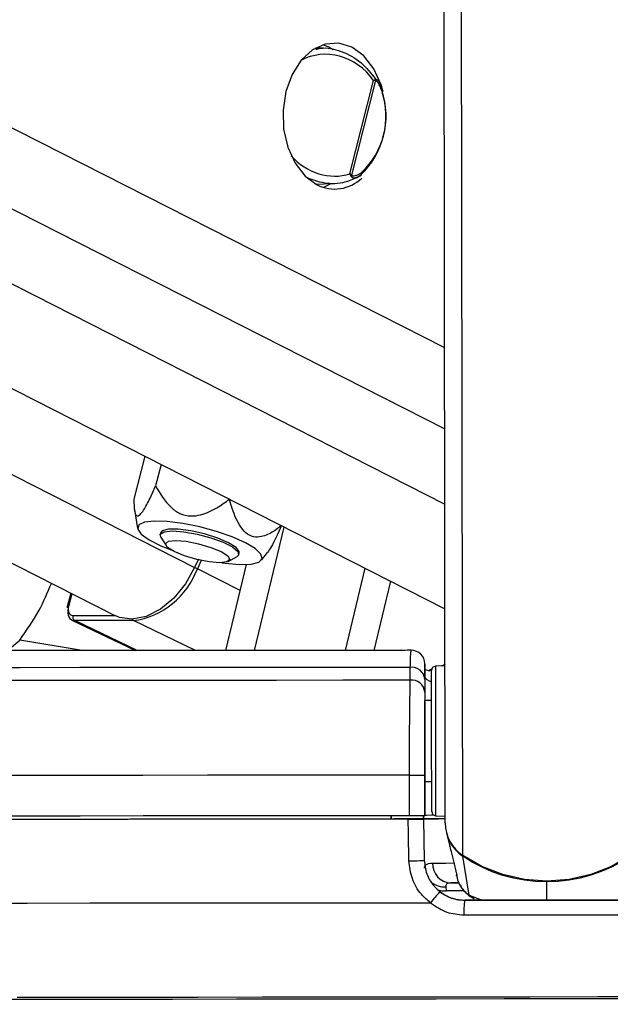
# Model space of a CAD drawing. Header units: millimetres. Extents: x 36407 to 443956, y 20230 to 409263.
# Tile 23 of 79: x 165722 to 167905, y 143756 to 147392. Entities that reach past the tile are written whole.
import ezdxf

# ---------------------------------------------------------------- set-up
doc = ezdxf.new("R2010")
doc.units = ezdxf.units.MM
doc.header["$LTSCALE"] = 50
doc.layers.add('COMPONENT_GEOMETRY', color=7, linetype='Continuous')
doc.styles.add('SLDTEXTSTYLE0', font='TXT', dxfattribs={"width": 0.75})
doc.dimstyles.new('SLDDIMSTYLE0', dxfattribs={"dimtxt": 2500, "dimasz": 165.1, "dimexe": 0, "dimexo": 0.0625, "dimgap": 625, "dimtad": 0, "dimtih": 1, "dimtoh": 1, "dimdec": 0, "dimrnd": 1e-09, "dimzin": 12, "dimdsep": 46, "dimtxsty": 'SLDTEXTSTYLE0', "dimsah": 1, "dimcen": 0.09, "dimadec": 0, "dimazin": 3, "dimtfac": 1, "dimtdec": 0, "dimtofl": 0, "dimtmove": 0, "dimatfit": 3, "dimfxl": 1, "dimfrac": 2, "dimtolj": 1, "dimtzin": 12, "dimarcsym": 0})

# ---------------------------------------------------------------- blocks, each defined once
blk = doc.blocks.new('_D_7')
at = {"layer": 'COMPONENT_GEOMETRY', "color": 7}
for p, q in [((239589.9, 151445.9), (252465.4, 151445.9)), ((252306.7, 151445.9), (252306.7, 95607.5)), ((247304.9, 95099.7), (246543.2, 95099.7)), ((246543.2, 95099.7), (246543.2, 91131)), ((257308.4, 95099.7), (258070.1, 95099.7)), ((258070.1, 95099.7), (258070.1, 91131)), ((246543.2, 91131), (247304.9, 91131)), ((258070.1, 91131), (257308.4, 91131)), ((252306.7, 31552.1), (252306.7, 87390.5)), ((112044.9, 31552.1), (252465.4, 31552.1))]:
    blk.add_line(p, q, dxfattribs=at)
for points in [[(252306.7, 151445.9), (252281.3, 151280.8), (252332.1, 151280.8)], [(252306.7, 31552.1), (252332.1, 31717.2), (252281.3, 31717.2)]]:
    blk.add_solid(points, dxfattribs=at)
at = {"layer": 'COMPONENT_GEOMETRY', "color": 7, "char_height": 2500, "attachment_point": 1, "style": 'SLDTEXTSTYLE0'}
for s, insert in [('7\'10.4"', (247304.9, 94353.6)), ('2398', (248612.2, 90613.2))]:
    blk.add_mtext(s, dxfattribs=dict(at, insert=insert))

msp = doc.modelspace()

# ---------------------------------------------------------------- linework, layer by layer
at = {"color": 7, "linetype": 'Continuous', "lineweight": 25}
for p, q in [((153970.88, 151981.17), (167294, 145216.88)), ((152722.14, 151970.31), (166073.64, 145191.62)), ((167295.06, 144425.48), (167285.25, 151710.56)), ((166865.34, 147290.4), (166843.25, 147299.53)), ((166881.19, 147281.2), (166865.34, 147290.4)), ((166845.35, 147286.53), (166815.31, 147287.27)), ((166942.84, 146822.88), (167030.41, 147167.81)), ((167037.06, 147167.1), (166948.5, 146818.25)), ((167052.65, 147158.15), (167051.24, 147161.08)), ((166978.57, 146814.61), (166984.23, 146817.91)), ((166815.31, 146785.29), (166880.73, 146786.91)), ((166843.25, 146773.03), (166873.72, 146786.73)), ((166978.54, 146814.49), (166970.83, 146809.85)), ((166184.37, 145780.24), (166144.08, 145621.5)), ((166244.91, 145749.51), (166224.8, 145670.27)), ((166146.07, 145582.93), (166158.1, 145513.02)), ((166590.18, 145062.86), (166699.57, 145518.67)), ((166243.1, 145497.64), (166241.35, 145490.79)), ((166243.66, 145481.11), (166263.48, 145449.98)), ((166383.59, 145399.71), (166368.91, 145369.72)), ((166493.22, 145391.66), (166525.49, 145409.56)), ((166532.13, 145416.97), (166533.88, 145423.82)), ((166615.91, 145396.8), (166638.18, 145425.05)), ((166393.62, 145394.68), (166378.9, 145364.63)), ((166484.08, 145062.77), (166560.4, 145380.78)), ((166926.1, 145063.18), (166998.94, 145366.68)), ((167032.2, 145063.29), (167093.5, 145318.67)), ((165910.9, 145274.24), (165898.12, 145223.93)), ((165915.39, 145175.35), (166150.42, 145062.54)), ((166142.65, 145173.09), (165925.64, 145173.09)), ((167165.91, 144953.01), (167165.76, 145000.55)), ((167219.33, 144968.59), (167219.29, 145008.15)), ((167294.29, 145006.27), (167258.5, 145004.35)), ((167295.09, 145010.56), (167280.2, 145005.51)), ((167219.33, 144968.59), (167219.46, 144878.55)), ((167239.26, 144986.13), (167220.58, 144991.71)), ((167245.03, 144993.6), (167237.13, 144990.92)), ((167219.35, 144956.91), (167219.41, 144909.37)), ((167244.46, 144878.58), (167219.45, 144878.55)), ((167219.45, 144878.55), (167219.46, 144878.54)), ((167220.03, 144453.33), (167219.65, 144730.95)), ((167163.27, 144452.77), (167163.07, 144602.77)), ((167219.83, 144602.92), (167220.03, 144452.92)), ((167219.86, 144578.55), (167244.86, 144578.58)), ((167219.86, 144578.55), (167220.03, 144453.76)), ((167219.86, 144578.55), (167220.02, 144454.02)), ((167095.03, 144452.87), (167095.04, 144440.33)), ((167095.04, 144440.33), (167095.03, 144452.7)), ((167214.58, 144452.88), (167214.81, 144440.85)), ((167214.8, 144441.23), (167214.59, 144452.88)), ((167220.02, 144454.02), (167220.03, 144453.76)), ((167220.03, 144453.33), (167220.03, 144452.92)), ((167259.24, 144452.86), (167295.03, 144451.03)), ((167214.81, 144440.85), (167105.28, 144440.7)), ((167105.28, 144440.34), (167105.28, 144440.7)), ((167105.28, 144440.7), (167105.28, 144440.34)), ((167214.8, 144441.23), (167214.81, 144441.51)), ((167214.81, 144441.51), (167217.7, 144287.74)), ((167214.81, 144440.85), (167214.81, 144440.41)), ((167214.81, 144440.41), (167217.68, 144287.8)), ((167299.67, 144389.6), (167310.4, 144344.06)), ((167217.68, 144287.8), (167217.67, 144287.85)), ((167383.17, 144158.79), (167359.99, 144302.8)), ((167334.33, 144246.41), (167334.84, 144244.39)), ((167336.28, 144234.23), (167338.37, 144225.35)), ((167315.59, 144204.28), (167347.11, 144204.31)), ((167296.94, 144190.2), (167298.71, 144175.38)), ((167367.85, 144140.65), (167367.85, 144140.6))]:
    msp.add_line(p, q, dxfattribs=at)
at = {"color": 8, "linetype": 'Continuous', "lineweight": 25}
for p, q in [((154719.35, 151987.67), (167293.47, 145603.66)), ((155256.06, 151992.34), (167293.1, 145881.01)), ((155836.92, 151997.4), (167292.7, 146181.18)), ((153357.33, 151975.83), (166368.91, 145369.72)), ((167359.51, 144305.76), (167349.94, 151408.5)), ((166537.16, 145283.97), (166378.9, 145364.63)), ((165914.62, 145272.35), (165902.69, 145225.31)), ((165919.07, 145192.36), (166072.17, 145192.36)), ((166155.95, 145062.54), (165925.64, 145173.09)), ((166372.64, 145062.69), (166142.65, 145173.09)), ((165676.8, 145062.31), (165722.32, 145101.16)), ((165953.53, 145062.43), (165722.32, 145101.16)), ((167244.75, 144992.01), (167233.33, 144987.9)), ((167670.45, 144141.04), (167670.35, 144208.44)), ((167364.4, 144175.45), (167298.71, 144175.38)), ((167383.17, 144158.79), (167431.49, 144140.73)), ((167403.31, 144148.47), (167383.17, 144158.79))]:
    msp.add_line(p, q, dxfattribs=at)
at = {"color": 7, "linetype": 'Continuous', "lineweight": 25, "flags": 128}
for points in [[(167061.55, 147141.36), (167058.36, 147151.46), (167031.39, 147210.74), (166994.5, 147258.13), (166950.19, 147290.4), (166901.48, 147305.35), (166851.7, 147301.97), (166804.24, 147280.48), (166762.32, 147242.35), (166728.81, 147190.17), (166705.99, 147127.51), (166695.42, 147058.63), (166697.81, 146988.23), (166713, 146921.1), (166739.97, 146861.82), (166776.86, 146814.43), (166821.17, 146782.16), (166821.17, 146782.16)], [(166556.43, 145460.73), (166507.55, 145482.38), (166449.85, 145502.43), (166387.6, 145519.38), (166325.41, 145531.98), (166267.9, 145539.3), (166219.33, 145540.79), (166183.31, 145536.34), (166162.5, 145526.29), (166158.46, 145511.38), (166171.48, 145492.7), (166200.59, 145471.66), (166243.63, 145449.8), (166281.84, 145434.35)], [(166494.55, 145460.73), (166454.01, 145478.07), (166405.57, 145493.31), (166355.06, 145504.62), (166308.59, 145510.64), (166271.76, 145510.64), (166248.99, 145504.62), (166243.1, 145497.64)], [(166243.66, 145481.11), (166242.09, 145492.71), (166256.66, 145501.51), (166286.92, 145504.57)], [(166286.92, 145504.57), (166329.22, 145501.51), (166378.45, 145492.71), (166428.69, 145479.23), (166473.87, 145462.69), (166508.54, 145445.08), (166528.52, 145428.54), (166531.4, 145415.06), (166525.49, 145409.56)], [(166298.75, 145469.1), (166338.03, 145465.96), (166383.72, 145457), (166428.86, 145443.6), (166466.59, 145427.79), (166491.14, 145411.98), (166498.8, 145398.57), (166488.39, 145389.62), (166461.49, 145386.47), (166422.22, 145389.62), (166376.53, 145398.57), (166331.38, 145411.98), (166293.66, 145427.79), (166269.1, 145443.6), (166261.44, 145457), (166271.86, 145465.96), (166298.75, 145469.1)], [(166469.64, 145386.68), (166481.18, 145385.12), (166534.72, 145380.67), (166577.41, 145382.16), (166606.09, 145389.48), (166618.63, 145402.08), (166614.1, 145419.03), (166592.84, 145439.08), (166556.43, 145460.73)], [(166533.88, 145423.82), (166533.9, 145428.15), (166522.3, 145443.4), (166494.55, 145460.73)], [(166368.91, 145369.72), (166334.59, 145308.74), (166291.43, 145256.07), (166242.22, 145215.13), (166190.14, 145188.58), (166138.59, 145178.12), (166090.89, 145184.46), (166073.64, 145191.62)], [(165902.06, 145220.24), (165900.32, 145221.23), (165899.05, 145222.18), (165898.3, 145223.06), (165898.1, 145223.82), (165898.12, 145223.93)], [(167165.76, 145000.55), (166910.13, 145000.27), (166658.79, 145000.02), (166413.15, 144999.81), (166174.62, 144999.63), (165944.54, 144999.48), (165724.21, 144999.37), (165514.88, 144999.29), (165317.73, 144999.26), (165133.87, 144999.26), (164964.35, 144999.29), (164810.11, 144999.37), (164672.05, 144999.48), (164550.93, 144999.63), (164447.44, 144999.81), (164362.17, 145000.02), (164295.59, 145000.27), (164248.08, 145000.55)], [(167244.58, 144788.43), (167244.49, 144852.08), (167244.42, 144907.32), (167244.36, 144950.37), (167244.32, 144978.31), (167244.31, 144989.23), (167244.3, 144989.35)], [(167165.91, 144953.01), (166916.86, 144952.74), (166671.64, 144952.49), (166431.51, 144952.28), (166197.69, 144952.09), (165971.37, 144951.94), (165753.72, 144951.82), (165545.84, 144951.74), (165348.78, 144951.69), (165163.56, 144951.67), (164991.11, 144951.69), (164832.34, 144951.74), (164688.02, 144951.82), (164558.91, 144951.94), (164445.66, 144952.09), (164348.85, 144952.28), (164268.98, 144952.49), (164206.44, 144952.74), (164161.56, 144953.01)], [(167244.46, 144878.58), (167244.45, 144885.5), (167244.44, 144893.58)], [(167219.65, 144730.95), (167219.62, 144759.85), (167219.58, 144787.56), (167219.55, 144813.06), (167219.51, 144835.38), (167219.49, 144853.69), (167219.48, 144867.29), (167219.46, 144875.68), (167219.46, 144878.54)], [(167245.01, 144467.82), (167245, 144474.78), (167244.97, 144498.92), (167244.92, 144538.71), (167244.85, 144591.44), (167244.76, 144653.51), (167244.67, 144720.7), (167244.58, 144788.43)], [(167163.07, 144602.77), (166910.29, 144602.49), (166661.06, 144602.24), (166416.55, 144602.01), (166177.89, 144601.82), (165946.23, 144601.66), (165722.62, 144601.52), (165508.12, 144601.42), (165303.73, 144601.36), (165110.4, 144601.33), (164929.05, 144601.33), (164760.52, 144601.36), (164605.6, 144601.42), (164465.01, 144601.52), (164339.41, 144601.66), (164229.38, 144601.82), (164135.46, 144602.01), (164058.06, 144602.24), (163997.56, 144602.49), (163954.23, 144602.77)], [(167163.07, 144602.77), (167173.71, 144602.79), (167184.17, 144602.8), (167193.99, 144602.82), (167202.71, 144602.84), (167209.93, 144602.86), (167215.35, 144602.88), (167218.69, 144602.9), (167219.83, 144602.92)], [(167244.88, 144563.58), (167244.88, 144566.3), (167244.86, 144578.58)], [(167163.27, 144452.77), (166910.49, 144452.49), (166661.26, 144452.24), (166416.74, 144452.01), (166178.1, 144451.82), (165946.42, 144451.66), (165722.82, 144451.53), (165508.32, 144451.43), (165303.93, 144451.36), (165110.6, 144451.33), (164929.25, 144451.33), (164760.73, 144451.36), (164605.8, 144451.43), (164465.21, 144451.53), (164339.61, 144451.66), (164229.58, 144451.82), (164135.65, 144452.01), (164058.26, 144452.24), (163997.76, 144452.49), (163954.43, 144452.77)], [(167220.03, 144452.92), (167218.9, 144452.9), (167215.55, 144452.88), (167210.13, 144452.86), (167202.91, 144452.84), (167194.19, 144452.82), (167184.38, 144452.8), (167173.92, 144452.79), (167163.27, 144452.77)], [(167253.66, 144454.25), (167244.39, 144454.21), (167226.18, 144454.11), (167220.02, 144454.02)], [(167157.96, 144440.27), (166891.88, 144439.97), (166629.84, 144439.71), (166373.19, 144439.48), (166123.27, 144439.28), (165881.38, 144439.12), (165648.76, 144438.99), (165426.64, 144438.89), (165216.15, 144438.84), (165018.39, 144438.82), (164834.4, 144438.84), (164665.11, 144438.89), (164511.42, 144438.99), (164374.12, 144439.12), (164253.91, 144439.28), (164151.43, 144439.48), (164067.21, 144439.71), (164001.67, 144439.97), (163955.18, 144440.27)], [(167105.28, 144440.34), (166853.99, 144440.06), (166606.7, 144439.82), (166364.62, 144439.61), (166128.95, 144439.42), (165900.83, 144439.27), (165681.38, 144439.15), (165471.67, 144439.07), (165272.75, 144439.02), (165085.57, 144439), (164911.07, 144439.02), (164750.09, 144439.07), (164603.42, 144439.15), (164471.79, 144439.27), (164355.83, 144439.42), (164256.12, 144439.61), (164173.14, 144439.82), (164107.31, 144440.06), (164058.94, 144440.34)], [(167160.89, 144285.91), (167159, 144385.88), (167157.96, 144440.27)], [(167214.79, 144441.89), (167234.57, 144441.94), (167295.85, 144442.09)], [(167214.81, 144441.51), (167221.07, 144441.6), (167239.61, 144441.71), (167269.64, 144441.82), (167295.85, 144441.9)], [(167160.89, 144285.91), (167171.54, 144286.11), (167182.01, 144286.34), (167191.83, 144286.59), (167200.55, 144286.86), (167207.79, 144287.12), (167213.2, 144287.37), (167216.55, 144287.6), (167217.68, 144287.8)], [(167980.94, 144306.59), (167909.82, 144265.7), (167833.15, 144235.77), (167752.71, 144217.48), (167670.36, 144211.26), (167587.98, 144217.26), (167507.49, 144235.33), (167430.75, 144265.06), (167359.51, 144305.76)], [(167670.35, 144208.44), (167629.11, 144209.91), (167588.11, 144214.43), (167547.58, 144221.96), (167507.74, 144232.47), (167468.85, 144245.9), (167431.11, 144262.16), (167394.76, 144281.16), (167359.99, 144302.8)], [(167980.47, 144303.63), (167945.76, 144281.9), (167909.46, 144262.8), (167871.77, 144246.44), (167832.9, 144232.91), (167793.11, 144222.29), (167752.59, 144214.65), (167711.6, 144210.02), (167670.35, 144208.44)], [(167344.35, 144204.38), (167332.24, 144204.34), (167315.59, 144204.28)], [(167240.98, 144130.37), (166979.74, 144130.07), (166721.94, 144129.81), (166468.86, 144129.57), (166221.77, 144129.36), (165981.89, 144129.19), (165750.41, 144129.05), (165528.49, 144128.94), (165317.24, 144128.87), (165117.7, 144128.84), (164930.87, 144128.84), (164757.68, 144128.87), (164599, 144128.94), (164455.61, 144129.05), (164328.21, 144129.19), (164217.46, 144129.36), (164123.9, 144129.57), (164048, 144129.81), (163990.13, 144130.07), (163950.58, 144130.37)], [(167973.04, 144141.47), (167897.51, 144141.36), (167821.87, 144141.25), (167746.18, 144141.15), (167670.45, 144141.04), (167594.72, 144140.94), (167519.02, 144140.84), (167443.39, 144140.75), (167367.85, 144140.65)], [(167367.85, 144140.6), (167443.39, 144140.69), (167519.03, 144140.79), (167594.72, 144140.89), (167670.45, 144140.99), (167746.17, 144141.09), (167821.88, 144141.2), (167897.51, 144141.3), (167973.04, 144141.41)], [(167977.19, 144085.94), (167900.63, 144085.83), (167823.98, 144085.72), (167747.27, 144085.61), (167670.53, 144085.51), (167593.77, 144085.41), (167517.06, 144085.31), (167440.41, 144085.21), (167363.85, 144085.11)], [(168017.68, 143776.63), (167765.64, 143776.27), (167513.13, 143775.94), (167261.4, 143775.62), (167011.72, 143775.34), (166765.32, 143775.08), (166523.42, 143774.85), (166287.26, 143774.66), (166057.97, 143774.49), (165836.73, 143774.36), (165624.63, 143774.26)], [(168109.07, 143783.92), (167859.09, 143783.55), (167608.18, 143783.21), (167357.59, 143782.89), (167108.52, 143782.59), (166862.19, 143782.33), (166619.8, 143782.09), (166382.53, 143781.88), (166151.54, 143781.7), (165927.95, 143781.55), (165712.85, 143781.44)]]:
    msp.add_lwpolyline(points, dxfattribs=at)
at = {"color": 8, "linetype": 'Continuous', "lineweight": 25, "flags": 128}
for points in [[(167064.6, 147129.87), (167064.63, 147129.75), (167064.47, 147129.03), (167063.87, 147128.21), (167062.85, 147127.33), (167061.44, 147126.41)], [(165898.12, 145223.93), (165898.47, 145224.45), (165899.39, 145224.92), (165900.8, 145225.21), (165902.69, 145225.31)], [(167258.5, 145004.35), (167258.5, 145004.22), (167258.51, 144992.67), (167258.56, 144963.13), (167258.62, 144917.6), (167258.69, 144859.19), (167258.79, 144791.89)], [(167258.79, 144791.89), (167258.88, 144720.27), (167258.98, 144649.22), (167259.07, 144583.58), (167259.15, 144527.82), (167259.2, 144485.74), (167259.24, 144460.22), (167259.24, 144452.86)], [(167247.97, 144277.92), (167270.1, 144278), (167297.62, 144278.09), (167326.21, 144278.16)], [(167271.01, 144178.08), (167283.53, 144175.74), (167298.71, 144175.38)]]:
    msp.add_lwpolyline(points, dxfattribs=at)
at = {"color": 7, "linetype": 'Continuous', "lineweight": 25}
for centre, radius, start, end in [((167019.75, 147165.69), 17.36, 4.68592, 16.81974), ((166775.74, 147036.2), 300.58, 313.09138, 18.41973), ((166790.58, 147036.2), 285.48, 313.08962, 18.41963), ((166932.46, 146830.29), 20.05, 313.4924, 323.10581), ((166886.06, 146912.89), 145.95, 243.60341, 313.45182), ((166101.29, 145465.58), 295.4, 278.04902, 340.01626), ((165935.22, 145187.12), 16.99, 162.01442, 235.66445), ((167169.28, 145013.44), 50, 0.0366, 90.29903), ((167171.79, 144953.23), 47.7, 4.4233, 97.25352), ((167259.31, 144989.37), 15, 93.07703, 180.07703), ((167171.87, 144905.7), 47.69, 4.42209, 97.17173), ((167260.01, 144467.84), 15, 180.07703, 267.07703), ((167440.02, 144426.3), 144.96, 180.32422, 236.26238), ((167441.33, 144423.85), 145.85, 207.16325, 236.10024), ((167319.39, 144275.64), 71.46, 178.167, 266.95551), ((167390.62, 144034.61), 177.66, 129.77941, 147.38226), ((167542.72, 144100.11), 179.49, 166.96488, 184.7944)]:
    msp.add_arc(centre, radius, start, end, dxfattribs=at)
at = {"color": 8, "linetype": 'Continuous', "lineweight": 25}
for centre, radius, start, end in [((166978.11, 146823.62), 8.55, 316.82129, 28.67971), ((166247.82, 145102.18), 293.36, 63.45931, 65.64865), ((166148.02, 145183.39), 11.62, 207.1643, 242.4567), ((167366.76, 144302.26), 6.79, 155.7279, 175.43024), ((167292.76, 144268.39), 78.3, 232.19679, 273.05644), ((167786.54, 144210), 116.19, 179.37795, 180.76675)]:
    msp.add_arc(centre, radius, start, end, dxfattribs=at)
for start_param, end_param in [(4.9219263, 6.3388286), (1.9014556, 3.0169497)]:
    msp.add_ellipse((166869.22, 147039.39), major_axis=(-97.44, 207.28), ratio=0.8950072, start_param=start_param, end_param=end_param, dxfattribs=at)
at = {"color": 7, "linetype": 'Continuous', "lineweight": 25}
for centre, major_axis, ratio, start_param, end_param in [((165937.42, 145220.24), (22.34, 44.74), 0.6667204, 1.8921515, 3.4629478), ((165927.43, 145225.31), (15.84, 31.21), 0.6654379, 1.8965233, 3.4673197)]:
    msp.add_ellipse(centre, major_axis=major_axis, ratio=ratio, start_param=start_param, end_param=end_param, dxfattribs=at)
for points, knots in [([(166817.05, 147282.86), (166822.47, 147284.23), (166852.77, 147291.9), (166912.04, 147277.36), (166985.47, 147239.95), (167021.07, 147193.86), (167038.49, 147171.31)], [0, 0, 0, 0, 0.0674524, 0.3768436, 0.6950024, 1, 1, 1, 1]), ([(167030.41, 147167.81), (167030.47, 147167.84), (167032.67, 147168.87), (167034.55, 147169.8), (167036.37, 147170.71)], [0, 0, 0, 0, 0.0289091, 1, 1, 1, 1]), ([(167037.06, 147167.1), (167035.02, 147167.35), (167032.92, 147167.59), (167030.48, 147167.8), (167030.41, 147167.81)], [0, 0, 0, 0, 0.9711851, 1, 1, 1, 1]), ([(167036.37, 147170.71), (167037.22, 147171.01), (167039.8, 147171.94), (167043.68, 147170.47), (167049.24, 147165.45), (167053.39, 147159.66), (167054.88, 147153.79), (167055.03, 147153.2)], [0, 0, 0, 0, 0.10009941, 0.30455399, 0.48521596, 0.94837326, 1, 1, 1, 1]), ([(167061.44, 147126.41), (167058.89, 147133.99), (167054.72, 147146.39), (167047.55, 147158.64), (167042.53, 147164.4), (167039.58, 147166.96), (167037.62, 147167.07), (167037.06, 147167.1)], [0, 0, 0, 0, 0.4557312, 0.7450946, 0.8506702, 0.9570373, 1, 1, 1, 1]), ([(167064.43, 147129.82), (167063.42, 147133.48), (167061.12, 147141.84), (167057.22, 147149.12), (167055.03, 147153.2)], [0, 0, 0, 0, 0.4391447, 1, 1, 1, 1]), ([(166981.09, 146816.7), (166965.5, 146808.71), (166927.57, 146789.26), (166859.35, 146781.88), (166811.28, 146798.67), (166787.61, 146806.95)], [0, 0, 0, 0, 0.2613159, 0.636226, 1, 1, 1, 1]), ([(166946.26, 146815.74), (166945.26, 146818.05), (166944.23, 146820.44), (166942.88, 146822.81), (166942.84, 146822.88)], [0, 0, 0, 0, 0.9714691, 1, 1, 1, 1]), ([(166942.84, 146822.88), (166942.9, 146822.83), (166945.01, 146821.31), (166946.78, 146819.75), (166948.5, 146818.25)], [0, 0, 0, 0, 0.0279758, 1, 1, 1, 1]), ([(166948.5, 146818.25), (166948.97, 146817.74), (166950.29, 146816.34), (166955.21, 146815), (166966.64, 146816.24), (166977.55, 146821.79), (166984.73, 146827.08), (166985.61, 146827.72)], [0, 0, 0, 0, 0.0453417, 0.1255736, 0.375669, 0.9241024, 1, 1, 1, 1]), ([(166144.08, 145621.5), (166144.6, 145601.22), (166145.33, 145572.64), (166155.34, 145557.32), (166166.51, 145562.07), (166183.28, 145584.5), (166203.09, 145622.04), (166217.93, 145655.01), (166224.8, 145670.27)], [0, 0, 0, 0, 0.2986595, 0.4209704, 0.5444984, 0.650576, 0.8382696, 1, 1, 1, 1]), ([(166224.8, 145670.27), (166241.26, 145641.9), (166264.46, 145601.9), (166313.51, 145566.77), (166352.68, 145557.29), (166400.62, 145563.91), (166449.31, 145586.78), (166482.34, 145610.52), (166497.64, 145621.5)], [0, 0, 0, 0, 0.2986537, 0.4209783, 0.5445035, 0.6505776, 0.8382751, 1, 1, 1, 1]), ([(166689.75, 145523.96), (166680.03, 145516.58), (166656.62, 145498.8), (166621.68, 145481.92), (166585.8, 145480.35), (166556.41, 145495.66), (166527.01, 145534.26), (166509.46, 145579.67), (166500.06, 145612.93), (166497.64, 145621.5)], [0, 0, 0, 0, 0.13390296, 0.32270694, 0.44222712, 0.56276835, 0.69227943, 0.92066676, 1, 1, 1, 1]), ([(166689.75, 145523.96), (166676.75, 145494.84), (166659, 145455.05), (166642.42, 145431.51), (166637.98, 145425.2)], [0, 0, 0, 0, 0.7319366, 1, 1, 1, 1]), ([(167169.22, 145063.44), (167148.93, 145063.42), (167054.42, 145063.31), (166887.49, 145063.14), (166670.75, 145062.93), (166458.99, 145062.75), (166253.15, 145062.6), (166054.3, 145062.47), (165863.37, 145062.38), (165681.33, 145062.31), (165509.07, 145062.27), (165347.42, 145062.27), (165197.24, 145062.29), (165059.18, 145062.35), (164934.04, 145062.43), (164822.33, 145062.54), (164724.78, 145062.68), (164641.64, 145062.85), (164574.18, 145063.04), (164525.39, 145063.24), (164506.22, 145063.37), (164498.32, 145063.43)], [0, 0, 0, 0, 0.0152236, 0.0709314, 0.1266484, 0.1823638, 0.2380788, 0.2937913, 0.3495025, 0.4052115, 0.4609171, 0.5166184, 0.5723137, 0.628, 0.6836746, 0.7393288, 0.7949538, 0.8505247, 0.9059951, 0.9612495, 1, 1, 1, 1]), ([(167219.29, 145008.15), (167219.28, 145011.65), (167219.27, 145018.86), (167219.32, 144977.95), (167219.35, 144956.91)], [0, 0, 0, 0, 0.4856724, 1, 1, 1, 1]), ([(167163.07, 144602.77), (167163.08, 144647.46), (167163.09, 144736.8), (167163.98, 144855.63), (167165.07, 144922.48), (167165.8, 144948.88), (167165.91, 144953.01)], [0, 0, 0, 0, 0.3136643, 0.6271446, 0.941619, 1, 1, 1, 1]), ([(167219.41, 144909.37), (167219.42, 144905.76), (167219.46, 144882.67), (167219.53, 144824.21), (167219.67, 144720.21), (167219.78, 144642.02), (167219.83, 144602.92)], [0, 0, 0, 0, 0.0584371, 0.37309002, 0.68652191, 1, 1, 1, 1]), ([(167157.96, 144440.27), (167163.6, 144440.28), (167174.89, 144440.29), (167190.93, 144440.32), (167203.84, 144440.35), (167212.97, 144440.38), (167214.18, 144440.4), (167214.81, 144440.41)], [0, 0, 0, 0, 0.1975402, 0.3950522, 0.5927088, 0.7902785, 1, 1, 1, 1]), ([(167310.73, 144344.1), (167310.94, 144342.77), (167312.95, 144329.69), (167314.85, 144324.89), (167316.55, 144320.59)], [0, 0, 0, 0, 0.1015518, 1, 1, 1, 1]), ([(167316.55, 144320.59), (167319.86, 144307.02), (167326.56, 144279.53), (167333.5, 144251.78), (167337.02, 144237.72)], [0, 0, 0, 0, 0.4932613, 1, 1, 1, 1]), ([(167240.98, 144130.37), (167229.15, 144140.62), (167200.49, 144165.45), (167168.92, 144219.14), (167163.56, 144263.68), (167160.89, 144285.91)], [0, 0, 0, 0, 0.2603463, 0.6306857, 1, 1, 1, 1]), ([(167217.67, 144287.85), (167219.63, 144271.13), (167223.53, 144237.68), (167249.92, 144193.43), (167288.24, 144160.17), (167330, 144142.99), (167357.32, 144141.3), (167367.85, 144140.65)], [0, 0, 0, 0, 0.215296, 0.4305642, 0.6464982, 0.8637974, 1, 1, 1, 1]), ([(167217.68, 144287.8), (167219.65, 144271.13), (167223.61, 144237.77), (167246.93, 144197.49), (167268.18, 144178.83), (167276.95, 144171.14)], [0, 0, 0, 0, 0.3700181, 0.7403006, 1, 1, 1, 1]), ([(167218.24, 144258.52), (167218.99, 144263.37), (167220.78, 144275.02), (167237.95, 144276.85), (167247.97, 144277.92)], [0, 0, 0, 0, 0.41643175, 1, 1, 1, 1]), ([(167335.69, 144242.17), (167335.69, 144242.17), (167336.13, 144242.17), (167335.95, 144242.38), (167335.77, 144242.6)], [0, 0, 0, 0, 0.0053204, 1, 1, 1, 1]), ([(167335.77, 144242.6), (167335.78, 144242.61), (167335.78, 144242.63), (167335.79, 144242.65), (167335.79, 144242.66)], [0, 0, 0, 0, 0.4951622, 1, 1, 1, 1]), ([(167315.59, 144204.28), (167309.9, 144203.73), (167302.94, 144203.06), (167297.18, 144198.05), (167297.05, 144193.69), (167296.94, 144190.2)], [0, 0, 0, 0, 0.4777898, 0.5837281, 1, 1, 1, 1]), ([(167276.95, 144171.14), (167291.43, 144162.02), (167319.32, 144144.46), (167352.1, 144141.85), (167367.85, 144140.6)], [0, 0, 0, 0, 0.5193977, 1, 1, 1, 1]), ([(167350.7, 144196.3), (167351.66, 144193.83), (167355.39, 144184.24), (167366.67, 144172.25), (167382.58, 144157.39), (167394.96, 144150.52), (167402.39, 144146.39)], [0, 0, 0, 0, 0.1065279, 0.4135442, 0.6479236, 1, 1, 1, 1]), ([(167363.85, 144085.11), (167342.48, 144087.03), (167297.58, 144091.07), (167260.44, 144116.86), (167240.98, 144130.37)], [0, 0, 0, 0, 0.4758732, 1, 1, 1, 1])]:
    msp.add_open_spline(points, degree=3, knots=knots, dxfattribs=at)
at = {"color": 8, "linetype": 'Continuous', "lineweight": 25}
for points, knots in [([(166970.83, 146809.85), (166969.71, 146809.1), (166966.38, 146806.89), (166960.97, 146806.16), (166955.41, 146806.72), (166951.18, 146808.86), (166948.1, 146811.82), (166946.79, 146814.62), (166946.26, 146815.74)], [0, 0, 0, 0, 0.13814145, 0.4116078, 0.61668633, 0.7743743, 0.90935201, 1, 1, 1, 1]), ([(165722.32, 145101.16), (165747.59, 145136.51), (165792.7, 145199.62), (165825.14, 145276.65), (165839.41, 145310.54)], [0, 0, 0, 0, 0.5600743, 1, 1, 1, 1]), ([(167165.76, 145000.55), (167166.46, 145024.2), (167167.5, 145059.52), (167168.8, 145061.48), (167169.23, 145062.13)], [0, 0, 0, 0, 0.6694394, 1, 1, 1, 1]), ([(167244.37, 144947.05), (167241.67, 144948.06), (167223.23, 144954.96), (167221.13, 144962.31), (167219.33, 144968.59)], [0, 0, 0, 0, 0.1459485, 1, 1, 1, 1]), ([(167337.02, 144237.72), (167337.44, 144232.89), (167337.95, 144227), (167336.82, 144233.18), (167336.62, 144234.3)], [0, 0, 0, 0, 0.8193325, 1, 1, 1, 1]), ([(167338.64, 144225.4), (167338.84, 144224.18), (167340.38, 144214.88), (167348.08, 144197.58), (167362.38, 144175.47), (167376.4, 144164.22), (167383.17, 144158.79)], [0, 0, 0, 0, 0.0449945, 0.3454674, 0.6836266, 1, 1, 1, 1])]:
    msp.add_open_spline(points, degree=3, knots=knots, dxfattribs=at)

# ---------------------------------------------------------------- dimensions: what is measured, and where the dimension line sits
at = {"layer": 'COMPONENT_GEOMETRY', "color": 7}
dim = msp.add_linear_dim(base=(252306.67, 31552.15), p1=(239526.37, 151445.89), p2=(111981.45, 31552.15), angle=90, dimstyle='SLDDIMSTYLE0', dxfattribs=at)
dim.commit()
dim.dimension.update_dxf_attribs({"geometry": '_D_7', "text_midpoint": (252306.67, 91499.02), "dimtype": 160})

doc.saveas('drawing.dxf')
